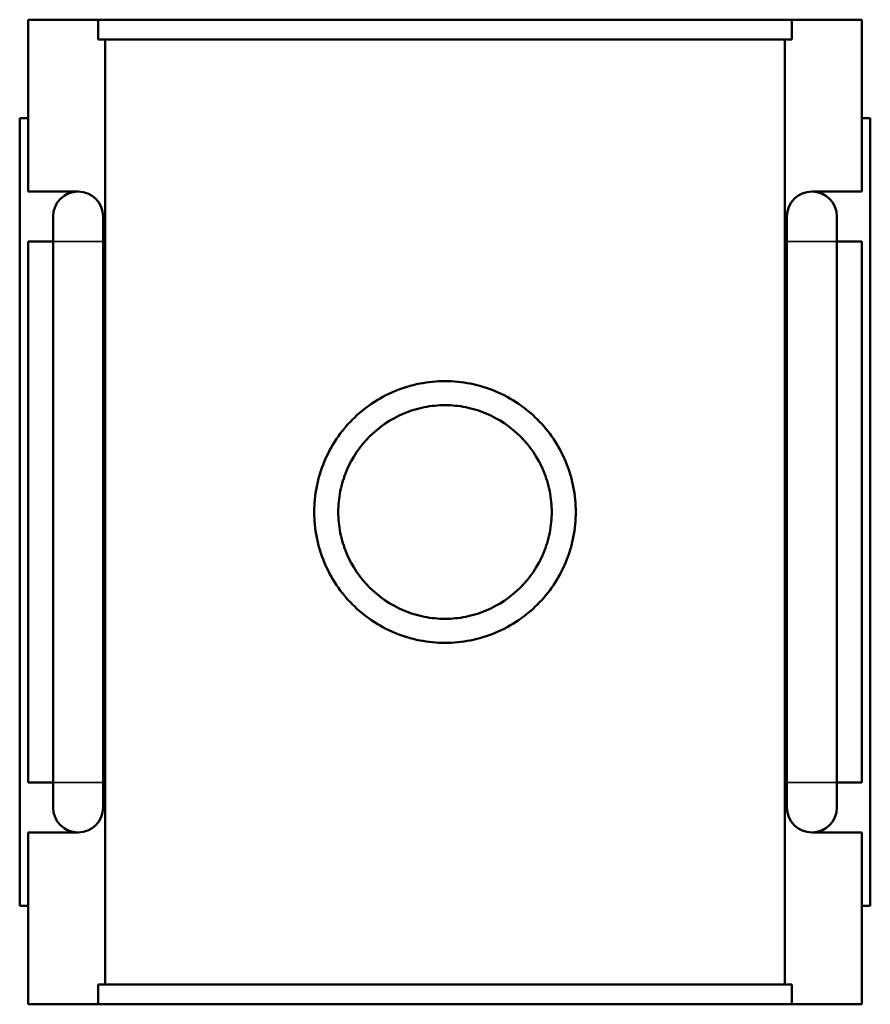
# Model space of a CAD drawing. Header units: millimetres. Extents: x 0 to 1084, y -37 to 1054.
# Tile 4 of 5: x 453 to 555, y 881 to 999. Entities that reach past the tile are written whole.
import ezdxf

# ---------------------------------------------------------------- set-up
doc = ezdxf.new("R2010")
doc.units = ezdxf.units.MM
doc.layers.add('Visible (ANSI)', color=7, linetype='Continuous', lineweight=50)
doc.layers.add('Visible Narrow (ANSI)', color=7, linetype='Continuous', lineweight=35)

msp = doc.modelspace()

# ---------------------------------------------------------------- linework, layer by layer
at = {"layer": 'Visible (ANSI)'}
for p, q in [((454.232, 999.119), (462.641, 999.119)), ((454.232, 978.519), (454.232, 999.119)), ((462.641, 996.759), (462.641, 999.119)), ((545.823, 999.119), (462.641, 999.119)), ((545.823, 999.119), (554.232, 999.119)), ((545.823, 999.119), (545.823, 996.759)), ((554.232, 978.519), (554.232, 999.119)), ((462.641, 996.759), (545.823, 996.759)), ((463.486, 883.479), (463.486, 996.759)), ((544.978, 883.479), (544.978, 996.759)), ((454.232, 987.319), (453.232, 987.319)), ((453.232, 892.919), (453.232, 987.319)), ((554.232, 987.319), (555.232, 987.319)), ((555.232, 892.919), (555.232, 987.319)), ((454.232, 978.519), (460.232, 978.519)), ((548.232, 978.519), (554.232, 978.519)), ((457.232, 975.519), (457.232, 972.519)), ((463.232, 972.519), (463.232, 975.519)), ((545.232, 975.519), (545.232, 972.519)), ((551.232, 972.519), (551.232, 975.519)), ((454.232, 907.719), (454.232, 972.519)), ((457.232, 972.519), (454.232, 972.519)), ((457.232, 907.719), (457.232, 972.519)), ((463.232, 907.719), (463.232, 972.519)), ((545.232, 972.519), (545.232, 907.719)), ((554.232, 972.519), (551.232, 972.519)), ((551.232, 972.519), (551.232, 907.719)), ((554.232, 907.719), (554.232, 972.519)), ((454.232, 907.719), (457.232, 907.719)), ((457.232, 907.719), (457.232, 904.719)), ((463.232, 904.719), (463.232, 907.719)), ((545.232, 907.719), (545.232, 904.719)), ((551.232, 907.719), (554.232, 907.719)), ((551.232, 904.719), (551.232, 907.719)), ((454.232, 881.119), (454.232, 901.719)), ((460.232, 901.719), (454.232, 901.719)), ((554.232, 901.719), (548.232, 901.719)), ((554.232, 881.119), (554.232, 901.719)), ((453.232, 892.919), (454.232, 892.919)), ((555.232, 892.919), (554.232, 892.919)), ((462.641, 883.479), (545.823, 883.479)), ((462.641, 881.119), (462.641, 883.479)), ((545.823, 883.479), (545.823, 881.119)), ((462.641, 881.119), (454.232, 881.119)), ((545.823, 881.119), (462.641, 881.119)), ((554.232, 881.119), (545.823, 881.119))]:
    msp.add_line(p, q, dxfattribs=at)
for centre, start, end in [((460.232, 975.519), 90, 180), ((460.232, 975.519), 0, 90), ((548.232, 975.519), 90, 180), ((548.232, 975.519), 0, 90), ((460.232, 904.719), 180, 270), ((460.232, 904.719), 270, 0), ((548.232, 904.719), 180, 270), ((548.232, 904.719), 270, 0)]:
    msp.add_arc(centre, 3, start, end, dxfattribs=at)
for points, knots in [([(519.912, 940.119), (519.912, 939.123), (519.816, 938.097), (519.414, 936.063), (519.109, 935.055), (517.905, 932.163), (516.702, 930.413), (514.63, 928.341), (513.849, 927.692), (512.147, 926.544), (511.225, 926.046), (509.296, 925.242), (508.287, 924.937), (506.253, 924.535), (505.227, 924.439), (503.238, 924.439), (502.212, 924.535), (500.178, 924.937), (499.169, 925.242), (497.24, 926.046), (496.318, 926.544), (494.616, 927.692), (493.835, 928.341), (491.763, 930.413), (490.56, 932.163), (489.356, 935.055), (489.051, 936.063), (488.649, 938.097), (488.552, 939.123), (488.552, 941.115), (488.649, 942.141), (489.051, 944.175), (489.356, 945.183), (490.56, 948.075), (491.763, 949.825), (493.835, 951.897), (494.616, 952.546), (496.318, 953.694), (497.24, 954.193), (499.169, 954.996), (500.178, 955.301), (502.212, 955.703), (503.238, 955.799), (505.227, 955.799), (506.253, 955.703), (508.287, 955.301), (509.296, 954.996), (511.225, 954.193), (512.147, 953.694), (513.849, 952.546), (514.63, 951.897), (516.702, 949.825), (517.905, 948.075), (519.109, 945.183), (519.414, 944.175), (519.816, 942.141), (519.912, 941.115), (519.912, 940.119)], [0, 0, 0, 0, 0.2986817, 0.2986817, 0.5973635, 0.5973635, 1.194727, 1.194727, 1.4931725, 1.4931725, 1.791618, 1.791618, 2.0900635, 2.0900635, 2.3885091, 2.3885091, 2.6869546, 2.6869546, 2.9854001, 2.9854001, 3.2838456, 3.2838456, 3.5822911, 3.5822911, 4.1796546, 4.1796546, 4.4783364, 4.4783364, 4.7770181, 4.7770181, 5.0756999, 5.0756999, 5.3743816, 5.3743816, 5.9717451, 5.9717451, 6.2701906, 6.2701906, 6.5686361, 6.5686361, 6.8670817, 6.8670817, 7.1655272, 7.1655272, 7.4639727, 7.4639727, 7.7624182, 7.7624182, 8.0608637, 8.0608637, 8.3593092, 8.3593092, 8.9566727, 8.9566727, 9.2553545, 9.2553545, 9.5540362, 9.5540362, 9.5540362, 9.5540362]), ([(517.032, 940.119), (517.032, 939.305), (516.954, 938.466), (516.625, 936.804), (516.375, 935.981), (515.391, 933.621), (514.41, 932.195), (512.158, 929.943), (510.731, 928.96), (508.37, 927.976), (507.546, 927.726), (505.884, 927.398), (505.046, 927.319), (503.419, 927.319), (502.581, 927.398), (500.919, 927.726), (500.095, 927.976), (497.734, 928.96), (496.307, 929.943), (494.055, 932.195), (493.073, 933.621), (492.09, 935.981), (491.84, 936.804), (491.511, 938.466), (491.432, 939.305), (491.432, 940.933), (491.511, 941.772), (491.84, 943.434), (492.09, 944.257), (493.073, 946.617), (494.055, 948.043), (496.307, 950.295), (497.734, 951.278), (500.095, 952.262), (500.919, 952.512), (502.581, 952.84), (503.419, 952.919), (505.046, 952.919), (505.884, 952.84), (507.546, 952.512), (508.37, 952.262), (510.731, 951.278), (512.158, 950.295), (514.41, 948.043), (515.391, 946.617), (516.375, 944.257), (516.625, 943.434), (516.954, 941.772), (517.032, 940.933), (517.032, 940.119)], [0, 0, 0, 0, 0.2443104, 0.2443104, 0.4886207, 0.4886207, 0.9772414, 0.9772414, 1.4653328, 1.4653328, 1.7093786, 1.7093786, 1.9534243, 1.9534243, 2.19747, 2.19747, 2.4415157, 2.4415157, 2.9296071, 2.9296071, 3.4182278, 3.4182278, 3.6625382, 3.6625382, 3.9068485, 3.9068485, 4.1511589, 4.1511589, 4.3954692, 4.3954692, 4.88409, 4.88409, 5.3721814, 5.3721814, 5.6162271, 5.6162271, 5.8602728, 5.8602728, 6.1043185, 6.1043185, 6.3483642, 6.3483642, 6.8364556, 6.8364556, 7.3250763, 7.3250763, 7.5693867, 7.5693867, 7.813697, 7.813697, 7.813697, 7.813697])]:
    msp.add_open_spline(points, degree=3, knots=knots, dxfattribs=at)
at = {"layer": 'Visible Narrow (ANSI)'}
for p, q in [((463.196, 972.519), (457.269, 972.519)), ((545.269, 972.519), (551.196, 972.519)), ((463.196, 907.719), (457.269, 907.719)), ((545.269, 907.719), (551.196, 907.719))]:
    msp.add_line(p, q, dxfattribs=at)

doc.saveas('drawing.dxf')
